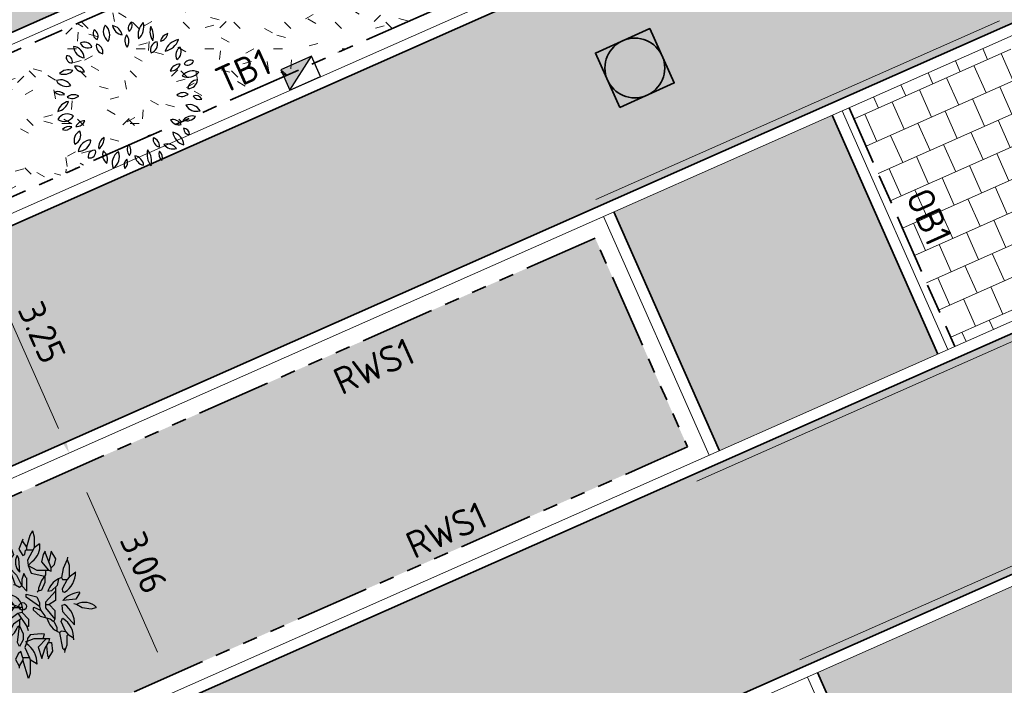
# Model space of a CAD drawing. Header units: metres. Extents: x 196651 to 397723, y 354703 to 710691.
# Tile 72 of 256: x 197723.64 to 197736.83, y 356085.47 to 356094.39. Entities that reach past the tile are written whole.
import ezdxf
from ezdxf.enums import TextEntityAlignment as Align

# ---------------------------------------------------------------- set-up
doc = ezdxf.new("R2010")
doc.units = ezdxf.units.M
doc.header["$MEASUREMENT"] = 0
for name, pattern in [('VH-OPSLUITBAND_100X200', [16, 8, -2, 4, -2]), ('VH-RWSBAND_110X220', [24, 10, -2, 2, -2, 2, -2, 2, -2]), ('VH-TROTTOIRBAND_180-200', [20, 10, -2, 2, -2, 2, -2])]:
    doc.linetypes.add(name, pattern=pattern)
doc.layers.add('$0$X-XX-HULPLIJNEN', color=4, linetype='Continuous', lineweight=18, plot=False)
doc.layers.add('N-WE-GR-BOOM', color=96, linetype='Continuous')
doc.layers.add('N-WE-RI-HWA_KOLK_TROTTOIR-S', color=150, linetype='Continuous')
for name, color, linetype, lineweight in [('N-WE-GR-BOOM-S', 96, 'Continuous', 25), ('N-WE-GR-GRAS_BERM-A', 86, 'Continuous', 5), ('N-WE-RI-PUT_OPHOOGTEBRENGEN-G', 7, 'Continuous', 35), ('N-WE-VH-GOOT_TEGEL-G', 170, 'Continuous', 35), ('N-WE-VH-KANTOPSLUITING_OPSLUITBAND_100X200-G', 5, 'VH-OPSLUITBAND_100X200', 35), ('N-WE-VH-KANTOPSLUITING_TEKST-T', 7, 'VH-OPSLUITBAND_100X200', 35), ('N-WE-VH-KANTOPSLUITING_TROTTOIRBAND_180 200-G', 6, 'VH-TROTTOIRBAND_180-200', 35), ('N-WE-VH-KANTOPSLUITING_TROTTOIRBAND_RWS_110 220-G', 6, 'VH-RWSBAND_110X220', 35), ('N-WE-VH-KANTVERHARDING-G', 1, 'Continuous', 5), ('N-WE-VH-VERHARDING_ASFALT_DEKLAAG-G_ZWART', 252, 'Continuous', 5), ('N-WE-VH-VERHARDING_TEGEL-200X200X50-A', 252, 'Continuous', 18), ('N-WE-VH-VERHARDING_TEGEL-A', 252, 'Continuous', 5), ('X-XX-AL-AANPIJLING-M', 7, 'Continuous', 18)]:
    doc.layers.add(name, color=color, linetype=linetype, lineweight=lineweight)
doc.layers.add('N-WE-VH-VERHARDING_ASFALT_DEKLAAG-G_ROOD', color=7, linetype='Continuous', lineweight=5, true_color=0xbf4040)
doc.styles.add('ATT', font='romans.shx')
doc.styles.add('NLCS-ISO', font='NLCS-ISO.ttf')
doc.styles.add('NLCS-ISO-M200-T18', font='NLCS-ISO.ttf')
doc.dimstyles.new('NLCS-M200-T18-PIJL', dxfattribs={"dimscale": 0.2, "dimtxt": 1.8, "dimasz": 1.8, "dimexe": 2, "dimexo": 2, "dimgap": 0.7, "dimtad": 1, "dimzin": 0, "dimdsep": 46, "dimtxsty": 'NLCS-ISO-M200-T18', "dimcen": 0, "dimdle": 2, "dimse1": 1, "dimse2": 1, "dimclrd": 256, "dimclre": 256, "dimclrt": 256, "dimadec": 1, "dimazin": 0, "dimtfac": 1, "dimtofl": 0, "dimtmove": 1, "dimatfit": 0, "dimfxl": 2, "dimfxlon": 1, "dimtfillclr": 254, "dimtolj": 1, "dimtzin": 0, "dimlwd": 18, "dimlwe": 18, "dimarcsym": 0})
pattern_1 = [(0, (0, 0), (1, 1), [0.12, -0.8]), (45, (0.4, 0.2), (-0.113137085, 1.8667619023), [0.12, -0.8]), (30, (0.08, 0.12), (0.2274613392, 1.2860254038), [0.12, -0.8]), (15, (0.32, 0.48), (0.3856270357, 0.724494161), [0.12, -0.8]), (135, (0.16, 2), (-0.02828427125, -0.6505382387), [0.12, -0.8]), (150, (1.2, 0.4), (0.2156921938, -0.5864101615), [0.12, -0.8]), (165, (0.24, 0.04), (0.1434520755, -0.7010146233), [0.12, -0.8]), (85, (0.4, 0.4), (-0.8726773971, 1.0400164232), [0.12, -0.8]), (100, (0, 0), (-1.1121176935, 0.7787131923), [0.12, -0.8])]

# ---------------------------------------------------------------- blocks, each defined once
blk = doc.blocks.new('TEKST TB')
at = {"style": 'NLCS-ISO'}
blk.add_attdef('TEKST_TROTTOIRBANDEN', text='', height=0.36, rotation=0.3407, dxfattribs=at).set_placement((0, 0), align=Align.BOTTOM_CENTER)
blk = doc.blocks.new('N-SRI-HWA-KOLK_TROTTOIR-SO')
blk.add_hatch(color=256).paths.add_polyline_path([(1.125, 0.75), (-1.125, 0.75), (-1.125, -0.75)])
blk.add_line((-1.125, -0.75), (1.125, 0.75))
at = {"flags": 128}
blk.add_lwpolyline([(-1.125, -0.75), (1.125, -0.75), (1.125, 0.75), (-1.125, 0.75)], close=True, dxfattribs=at)
blk = doc.blocks.new('OP HOOGTE BRENGEN PUT')
at = {"layer": 'N-WE-RI-PUT_OPHOOGTEBRENGEN-G', "flags": 128}
blk.add_lwpolyline([(-0.4, -0.4), (-0.4, 0.4), (0.4, 0.4), (0.4, -0.4)], close=True, dxfattribs=at)
at = {"layer": 'N-WE-RI-PUT_OPHOOGTEBRENGEN-G'}
blk.add_circle((0, 0), 0.4, dxfattribs=at)
blk = doc.blocks.new('*D305')
at = {"layer": 'Defpoints', "color": 0, "ltscale": 0.2, "transparency": 16777216}
for p in [(197722.881, 356091.509), (197724.196, 356088.538), (197724.301, 356088.584)]:
    blk.add_point(p, dxfattribs=at)
at = {"layer": 'X-XX-AL-AANPIJLING-M', "linetype": 'Continuous', "lineweight": 18, "ltscale": 0.2, "transparency": 16777216}
blk.add_line((197723.132, 356091.226), (197724.156, 356088.913), dxfattribs=at)
at = {"layer": 'X-XX-AL-AANPIJLING-M', "ltscale": 0.2, "transparency": 16777216}
for points in [[(197723.187, 356091.25), (197723.077, 356091.202), (197722.986, 356091.555)], [(197724.21, 356088.938), (197724.101, 356088.889), (197724.301, 356088.584)]]:
    blk.add_solid(points, dxfattribs=at)
at = {"layer": 'X-XX-AL-AANPIJLING-M', "ltscale": 0.2, "transparency": 16777216, "insert": (197723.936, 356090.199), "char_height": 0.36, "attachment_point": 5, "rotation": 293.8738, "style": 'NLCS-ISO-M200-T18'}
blk.add_mtext('\\A1;3.25', dxfattribs=at)
blk = doc.blocks.new('*D317')
at = {"layer": 'Defpoints', "color": 0, "ltscale": 0.2, "transparency": 16777216}
for p in [(197724.598, 356088.475), (197725.629, 356085.585), (197725.837, 356085.677)]:
    blk.add_point(p, dxfattribs=at)
at = {"layer": 'X-XX-AL-AANPIJLING-M', "linetype": 'Continuous', "lineweight": 18, "ltscale": 0.2, "transparency": 16777216}
blk.add_line((197724.536, 356088.054), (197725.483, 356085.914), dxfattribs=at)
at = {"layer": 'X-XX-AL-AANPIJLING-M', "ltscale": 0.2, "transparency": 16777216}
for points in [[(197724.591, 356088.078), (197724.481, 356088.029), (197724.39, 356088.383)], [(197725.538, 356085.938), (197725.428, 356085.89), (197725.629, 356085.585)]]:
    blk.add_solid(points, dxfattribs=at)
at = {"layer": 'X-XX-AL-AANPIJLING-M', "ltscale": 0.2, "transparency": 16777216, "insert": (197725.302, 356087.113), "char_height": 0.36, "attachment_point": 5, "rotation": 293.8738, "style": 'NLCS-ISO-M200-T18'}
blk.add_mtext('\\A1;3.06', dxfattribs=at)
blk = doc.blocks.new('12PPLT06')
at = {"color": 0, "linetype": 'ByBlock'}
for centre, radius, start, end in [((-0.0861, 0.4283), 0.0835, 149.47372, 231.75859), ((-0.2097, 0.4051), 0.0835, 329.47372, 51.75858), ((-0.1232, 0.388), 0.0817, 12.30596, 79.6849), ((-0.0287, 0.4858), 0.0817, 192.30596, 259.6849), ((0.05, 0.4504), 0.0524, 125.40933, 202.71009), ((-0.0287, 0.4729), 0.0524, 305.40933, 22.71009), ((0.1771, 0.4066), 0.1138, 133.81169, 194.30773), ((-0.0119, 0.4605), 0.1138, 313.81169, 14.30773), ((-0.1922, 0.4145), 0.0451, 146.81507, 244.01934), ((-0.2497, 0.3986), 0.0451, 326.81507, 64.01934), ((0.0406, 0.3679), 0.0664, 145.52479, 220.83273), ((-0.0643, 0.362), 0.0664, 325.52479, 40.83273), ((0.2574, 0.4291), 0.1143, 163.46423, 212.79056), ((0.0517, 0.3997), 0.1143, 343.46423, 32.79056), ((0.1966, 0.4279), 0.0672, 284.10036, 348.46502), ((0.2788, 0.3493), 0.0672, 104.10036, 168.46502), ((-0.2983, 0.2994), 0.0582, 25.45365, 116.6852), ((-0.2719, 0.3765), 0.0582, 205.45365, 296.6852), ((-0.1618, 0.3339), 0.0557, 168.8066, 257.6391), ((-0.2284, 0.2903), 0.0557, 348.8066, 77.6391), ((0.2043, 0.3048), 0.0573, 103.89139, 198.90395), ((0.1363, 0.3419), 0.0573, 283.89139, 18.90395), ((0.2234, 0.4134), 0.1178, 280.3005, 340.44765), ((0.3555, 0.258), 0.1178, 100.30051, 160.44765), ((-0.3813, 0.2555), 0.0369, 163.49335, 274.46973), ((-0.4137, 0.2292), 0.0369, 343.49335, 94.46973), ((-0.3791, 0.2477), 0.0818, 3.31893, 83.19036), ((-0.2877, 0.3337), 0.0818, 183.31893, 263.19036), ((0.3802, 0.2705), 0.064, 122.58173, 207.17999), ((0.2887, 0.2952), 0.064, 302.58173, 27.17999), ((0.3411, 0.1436), 0.0663, 86.02822, 161.36976), ((0.2828, 0.2309), 0.0663, 266.02822, 341.36976), ((0.4133, 0.1914), 0.0446, 59.98145, 155.66759), ((0.395, 0.2484), 0.0446, 239.98145, 335.66759), ((-0.4032, 0.0875), 0.0847, 69.72014, 135.64891), ((-0.4345, 0.2262), 0.0847, 249.72014, 315.64891), ((-0.3535, 0.1338), 0.0631, 22.57231, 98.33354), ((-0.3043, 0.2205), 0.0631, 202.57231, 278.33354), ((0.4301, 0.0727), 0.0919, 64.73526, 140.57811), ((0.3984, 0.2141), 0.0919, 244.73526, 320.57812), ((-0.456, 0.0247), 0.08, 30.94824, 110.57839), ((-0.4155, 0.1406), 0.08, 210.94824, 290.57839), ((0.3971, 0.1115), 0.0659, 270.25287, 353.52208), ((0.4629, 0.0381), 0.0659, 90.25287, 173.52208), ((-0.4752, -0.0367), 0.063, 44.25765, 108.59266), ((-0.4502, 0.067), 0.063, 224.25765, 288.59266), ((-0.3678, -0.0648), 0.0699, 60.50948, 129.29199), ((0.366, -0.0461), 0.065, 58.87476, 131.21352), ((0.3568, 0.0585), 0.065, 238.87476, 311.21352), ((-0.3857, -0.1306), 0.0923, 100.87616, 165.44791), ((-0.4925, -0.0167), 0.0923, 280.87616, 345.44791), ((-0.3777, 0.0502), 0.0699, 240.50949, 309.29199), ((0.4073, -0.1426), 0.0814, 29.1952, 106.7189), ((0.4549, -0.025), 0.0814, 209.1952, 286.7189), ((0.4502, -0.0453), 0.0446, 28.19814, 112.19179), ((0.4727, 0.0171), 0.0446, 208.19814, 292.19179), ((-0.4112, -0.1963), 0.0728, 54.97446, 151.37922), ((-0.4333, -0.1018), 0.0728, 234.97446, 331.37923), ((-0.296, -0.2328), 0.0625, 87.17243, 157.23647), ((-0.3506, -0.1462), 0.0625, 267.17243, 337.23647), ((0.296, -0.2262), 0.0644, 28.80717, 103.91988), ((0.3369, -0.1326), 0.0644, 208.80716, 283.91988), ((0.4251, -0.2125), 0.0753, 71.37117, 141.75354), ((0.39, -0.0945), 0.0753, 251.37117, 321.75354), ((-0.3988, -0.2663), 0.0584, 71.81925, 140.08176), ((-0.4254, -0.1734), 0.0584, 251.81925, 320.08176), ((-0.3008, -0.2997), 0.065, 113.47529, 203.45596), ((-0.3863, -0.266), 0.065, 293.47529, 23.45596), ((0.3924, -0.2358), 0.0968, 186.54869, 256.89113), ((0.2743, -0.3411), 0.0968, 6.54869, 76.89113), ((0.4104, -0.2204), 0.0422, 179.25572, 267.62866), ((0.3664, -0.2621), 0.0422, 359.25572, 87.62866), ((-0.2499, -0.3874), 0.0888, 91.63276, 172.02679), ((-0.3404, -0.2863), 0.0888, 271.63276, 352.02679), ((-0.1214, -0.3477), 0.0799, 122.88731, 186.72533), ((-0.2441, -0.29), 0.0799, 302.88731, 6.72533), ((0.0531, -0.3604), 0.0628, 148.78766, 221.59771), ((-0.0476, -0.3695), 0.0628, 328.78766, 41.59771), ((0.2218, -0.2894), 0.0586, 173.64998, 254.65145), ((0.148, -0.3394), 0.0586, 353.64998, 74.65145), ((0.258, -0.4052), 0.0806, 38.69621, 106.24155), ((0.2984, -0.2775), 0.0806, 218.69621, 286.24154), ((-0.2305, -0.4083), 0.041, 76.54191, 193.47743), ((-0.2609, -0.3779), 0.041, 256.54191, 13.47743), ((-0.0984, -0.3976), 0.0759, 159.11699, 230.36062), ((-0.2177, -0.429), 0.0759, 339.11699, 50.36062), ((-0.0199, -0.454), 0.0906, 122.11699, 201.72753), ((-0.1522, -0.4109), 0.0906, 302.11699, 21.72753), ((0.2468, -0.3953), 0.1233, 165.20711, 218.32175), ((0.0308, -0.4403), 0.1233, 345.20711, 38.32175), ((0.2555, -0.394), 0.0536, 156.77542, 231.28797), ((0.1727, -0.4147), 0.0536, 336.77542, 51.28797), ((0.0215, -0.4669), 0.0521, 129.7475, 206.0709), ((-0.0587, -0.4497), 0.0521, 309.7475, 26.0709), ((0.1123, -0.3978), 0.0705, 185.31956, 260.41897), ((0.0304, -0.4739), 0.0705, 5.31956, 80.41897)]:
    blk.add_arc(centre, radius, start, end, dxfattribs=at)
at = {"color": 0, "linetype": 'ByBlock', "style": 'ATT'}
for tag, p, flags in [('ITEM', (-0.9111, -3.0457), 3), ('ROOM_NUMBER', (-0.9111, -4.379), 1)]:
    blk.add_attdef(tag, p, '', height=1, dxfattribs=dict(at, flags=flags))
blk = doc.blocks.new('BA041')
for p, q in [((-618, 1897), (-618, 2337)), ((-618, 2337), (-474, 2176)), ((237, 2379), (127, 1981)), ((330, 2532), (237, 2379)), ((330, 2532), (389, 2328)), ((389, 2328), (389, 1964)), ((-1422, 2057), (-1287, 1812)), ((-1126, 2040), (-1160, 2100)), ((-948, 1897), (-1126, 2040)), ((-474, 2176), (-313, 1744)), ((8, 2252), (-127, 1922)), ((-14, 2197), (127, 1981)), ((127, 1981), (127, 1897)), ((567, 2100), (389, 1964)), ((-1287, 1812), (-1312, 1575)), ((-948, 1897), (-779, 1846)), ((-948, 1897), (-897, 1770)), ((-897, 1770), (-737, 1473)), ((-897, 1770), (-500, 1609)), ((-779, 1846), (-618, 1897)), ((-618, 1897), (-500, 1609)), ((-364, 1651), (-528, 1677)), ((-313, 1744), (-364, 1651)), ((-127, 1600), (-186, 1702)), ((-127, 1922), (8, 1702)), ((8, 1702), (68, 1736)), ((68, 1736), (93, 1880)), ((93, 1880), (127, 1897)), ((127, 1897), (352, 1897)), ((389, 1964), (161, 1549)), ((686, 1744), (635, 1490)), ((754, 1854), (686, 1744)), ((762, 1786), (754, 1854)), ((957, 1295), (762, 1786)), ((957, 1854), (874, 1505)), ((1109, 1592), (957, 1854)), ((1499, 1651), (1490, 1566)), ((-1329, 1532), (-1405, 1532)), ((-1355, 1363), (-1329, 1532)), ((-1321, 1058), (-1355, 1363)), ((-1312, 1575), (-1329, 1532)), ((-1312, 1575), (-1143, 1363)), ((-1143, 1363), (-1228, 1041)), ((-1075, 1600), (-923, 1499)), ((-923, 1499), (-754, 1067)), ((-737, 1473), (-389, 1431)), ((-389, 1524), (-500, 1609)), ((-389, 1431), (-389, 1524)), ((-93, 1151), (-127, 1600)), ((161, 1549), (186, 1372)), ((186, 1372), (322, 1507)), ((186, 1372), (474, 1219)), ((186, 1372), (288, 1118)), ((635, 1490), (864, 1219)), ((957, 1295), (1067, 1405)), ((1067, 1405), (1109, 1592)), ((1490, 1566), (1355, 1270)), ((1490, 1566), (1558, 1380)), ((1558, 1380), (1558, 982)), ((-2303, 1041), (-2134, 855)), ((-2134, 1041), (-2303, 1041)), ((-1744, 821), (-2134, 1041)), ((-1744, 1295), (-1473, 754)), ((-1744, 821), (-1744, 1295)), ((-1228, 1041), (-1321, 1058)), ((-1135, 1050), (-1109, 957)), ((-754, 1067), (-762, 1016)), ((-457, 1304), (-212, 1041)), ((-237, 711), (-457, 1304)), ((-212, 1041), (-25, 694)), ((42, 1101), (-25, 906)), ((119, 957), (42, 1101)), ((288, 1118), (745, 1016)), ((474, 1219), (864, 1219)), ((770, 1058), (627, 872)), ((745, 1016), (745, 796)), ((770, 1219), (770, 1058)), ((864, 1219), (957, 1177)), ((957, 1177), (957, 1295)), ((1355, 1270), (1304, 965)), ((1778, 1151), (1558, 982)), ((-2134, 855), (-1863, 770)), ((-2108, 720), (-2057, 474)), ((-1956, 643), (-2108, 720)), ((-1863, 770), (-1744, 821)), ((-1744, 821), (-1659, 635)), ((-1473, 754), (-1592, 770)), ((-1592, 770), (-1575, 635)), ((-1473, 754), (-1473, 565)), ((-1473, 754), (-1185, 618)), ((-1109, 957), (-677, 627)), ((-237, 711), (-305, 720)), ((-102, 635), (-237, 711)), ((-25, 694), (-102, 635)), ((-25, 906), (-25, 694)), ((-25, 694), (135, 508)), ((135, 508), (135, 957)), ((627, 872), (525, 610)), ((745, 796), (635, 542)), ((1151, 703), (965, 516)), ((1202, 923), (1151, 703)), ((1304, 965), (1338, 906)), ((1490, 906), (1321, 584)), ((1338, 906), (1490, 906)), ((1558, 982), (1490, 906)), ((-2057, 474), (-1659, 262)), ((-1473, 237), (-1956, 643)), ((-1659, 635), (-1575, 635)), ((-1617, 500), (-1575, 457)), ((-1465, 559), (-1575, 635)), ((-1575, 457), (-1278, 356)), ((-1575, 457), (-1575, 322)), ((-1118, 389), (-1465, 559)), ((-1278, 356), (-1109, 246)), ((-1185, 618), (-1118, 483)), ((-1118, 483), (-1118, 389)), ((-677, 627), (-610, 457)), ((-610, 457), (-652, 423)), ((-466, 398), (-389, 169)), ((119, 415), (474, 322)), ((119, 313), (119, 415)), ((635, 542), (491, 500)), ((491, 500), (508, 474)), ((525, 610), (525, 509)), ((1101, 508), (762, 144)), ((965, 516), (838, 500)), ((1101, 652), (1101, 195)), ((1321, 584), (1329, 500)), ((1329, 500), (1405, 474)), ((1913, 466), (1786, 246)), ((-2599, 229), (-2769, 313)), ((-2227, 229), (-2599, 229)), ((-2108, 271), (-2227, 229)), ((-1634, 152), (-2117, -152)), ((-2117, -152), (-2091, 17)), ((-2108, 271), (-1973, 271)), ((-2091, 17), (-1990, 203)), ((-1973, 271), (-1990, 203)), ((-1659, 262), (-1990, 203)), ((-1575, 322), (-1659, 262)), ((-1659, 262), (-1634, 152)), ((-1211, 119), (-1473, 237)), ((-1109, 42), (-1355, -93)), ((-1109, 119), (-1211, 119)), ((-1109, 246), (-1109, 42)), ((-1109, 42), (-601, 169)), ((-948, 44), (-1016, -135)), ((-1012, 66), (-703, -42)), ((-601, 169), (-59, -42)), ((-254, 34), (-483, -313)), ((-389, 169), (-308, 55)), ((559, 0), (119, 313)), ((474, 322), (559, 119)), ((559, 119), (559, 0)), ((762, 144), (762, -51)), ((762, 59), (889, 59)), ((1101, 195), (889, 59)), ((889, 59), (1075, -135)), ((1321, 42), (1397, 68)), ((1346, -178), (1321, 42)), ((1786, 246), (1346, 195)), ((1719, 93), (1803, 76)), ((1803, 76), (1990, -34)), ((-1888, -102), (-2057, -398)), ((-1651, -254), (-2057, -398)), ((-1575, -102), (-1888, -102)), ((-1651, -254), (-1812, -516)), ((-1490, -305), (-1708, -347)), ((-1609, -254), (-1651, -254)), ((-1609, -254), (-1524, -135)), ((-1609, -254), (-1591, -324)), ((-1524, -135), (-1575, -102)), ((-1490, -305), (-1516, -500)), ((-1355, -93), (-1490, -305)), ((-1016, -135), (-1490, -305)), ((-703, -42), (-59, -42)), ((-483, -313), (-483, -423)), ((-389, -389), (-161, -229)), ((-161, -229), (-25, -195)), ((-161, -229), (135, -677)), ((-59, -42), (0, 0)), ((-25, -195), (195, -432)), ((381, -34), (347, -51)), ((347, -51), (347, -119)), ((347, -119), (584, -330)), ((610, -135), (381, -34)), ((559, 0), (610, -135)), ((610, -135), (737, -313)), ((737, -313), (754, -373)), ((762, -51), (1075, -432)), ((1075, -135), (1075, -432)), ((1736, -618), (1346, -178)), ((1990, -34), (2294, -85)), ((2294, -85), (2464, -42)), ((-2286, -652), (-2320, -728)), ((-2074, -500), (-2286, -652)), ((-2057, -398), (-2074, -500)), ((-2074, -500), (-1880, -474)), ((-1880, -474), (-1812, -542)), ((-1812, -516), (-1812, -940)), ((-1516, -500), (-1736, -914)), ((-1151, -643), (-1245, -847)), ((-931, -440), (-1151, -643)), ((-779, -347), (-931, -440)), ((-728, -432), (-779, -347)), ((-728, -787), (-627, -627)), ((-305, -593), (-686, -1338)), ((-627, -627), (-559, -762)), ((-483, -423), (-389, -389)), ((-43, -407), (-305, -593)), ((-102, -652), (-186, -711)), ((-169, -1211), (-102, -652)), ((-102, -448), (-102, -652)), ((-102, -652), (17, -923)), ((195, -432), (195, -669)), ((584, -330), (923, -415)), ((923, -415), (1016, -500)), ((1016, -500), (1041, -491)), ((1075, -432), (1041, -491)), ((1041, -491), (1143, -711)), ((1287, -508), (1329, -398)), ((1448, -847), (1287, -508)), ((1329, -398), (1346, -406)), ((-1736, -914), (-1812, -940)), ((-1812, -940), (-1803, -1016)), ((-1355, -804), (-1431, -974)), ((-1431, -974), (-1431, -1262)), ((-1245, -847), (-1355, -804)), ((-1245, -847), (-1270, -957)), ((-1270, -957), (-1236, -948)), ((-1236, -948), (-1236, -1092)), ((-1126, -1067), (-855, -787)), ((-779, -770), (-1033, -1270)), ((-855, -787), (-779, -770)), ((-779, -770), (-728, -787)), ((-728, -787), (-728, -1135)), ((-559, -762), (-559, -957)), ((-559, -957), (-474, -931)), ((-559, -957), (-533, -1067)), ((17, -923), (17, -1126)), ((195, -669), (135, -677)), ((135, -677), (186, -804)), ((246, -957), (161, -1075)), ((618, -914), (246, -957)), ((728, -931), (618, -914)), ((686, -1075), (728, -931)), ((1143, -711), (1143, -821)), ((1295, -830), (1236, -889)), ((1236, -889), (1329, -1405)), ((1448, -847), (1295, -830)), ((1448, -847), (1524, -940)), ((1524, -940), (1482, -991)), ((1524, -940), (1702, -1058)), ((-1431, -1262), (-1499, -1270)), ((-1431, -1262), (-1380, -1558)), ((-1236, -1092), (-1416, -1349)), ((-1177, -1355), (-1126, -1067)), ((-1033, -1270), (-1177, -1355)), ((-728, -1135), (-643, -1473)), ((-102, -1346), (-169, -1211)), ((17, -1126), (-102, -1346)), ((152, -1160), (76, -1372)), ((93, -1185), (381, -1075)), ((161, -1075), (152, -1160)), ((381, -1075), (897, -1075)), ((796, -1075), (516, -1363)), ((737, -1422), (864, -1211)), ((897, -1075), (864, -1211)), ((864, -1211), (965, -1211)), ((965, -1211), (999, -1499)), ((1482, -1304), (1414, -1482)), ((1482, -991), (1482, -1304)), ((-1380, -1558), (-1541, -1753)), ((-821, -1583), (-1135, -1685)), ((-762, -1651), (-821, -1583)), ((-432, -1583), (-737, -2117)), ((-737, -2117), (-737, -1609)), ((-643, -1473), (-449, -1431)), ((-449, -1431), (-432, -1583)), ((-152, -1592), (-246, -1778)), ((-59, -1507), (-152, -1592)), ((8, -1719), (-59, -1507)), ((76, -1372), (229, -1719)), ((516, -1363), (643, -1744)), ((643, -1744), (737, -1422)), ((796, -1323), (830, -1659)), ((999, -1499), (847, -1753)), ((1329, -1405), (1414, -1482)), ((1397, -1414), (1414, -1482)), ((1414, -1482), (1405, -1549)), ((-1135, -1685), (-1295, -1846)), ((-246, -1778), (-119, -1998)), ((8, -1786), (-119, -1998)), ((229, -1719), (8, -1719)), ((8, -1719), (8, -1786)), ((195, -2421), (8, -1786)), ((229, -1719), (246, -1786)), ((246, -1786), (246, -2252)), ((483, -1939), (246, -1786)), ((830, -1659), (878, -1700)), ((-119, -1998), (-119, -2074)), ((246, -2252), (195, -2421))]:
    blk.add_line(p, q)
blk.add_circle((0, 0), 125)
for centre, radius, start, end in [((-1101, 1803), 415, 141.7098, 221.6335), ((-1109, 1524), 576, 39.0531, 95.0425), ((-59, 2015), 635, 306.8699, 7.6961), ((203, 1482), 449, 150.5241, 228.0941), ((-483, 1541), 601, 174.2894, 241.9755), ((991, 1135), 779, 302.1372, 1.232), ((-627, 897), 483, 172.9987, 266.9335), ((1524, 279), 720, 116.5651, 162.204), ((1524, 279), 720, 107.796, 116.5651), ((-2455, -119), 525, 48.2892, 125.9605), ((-500, -110), 500, 349.8753, 86.1859), ((1964, -339), 813, 93.6139, 139.2054), ((991, -559), 745, 355.452, 57.0306), ((2074, -406), 542, 43.0694, 119.31), ((-2354, 93), 830, 267.6627, 311.6335), ((-1727, 68), 1118, 294.0503, 333.4349), ((1482, -237), 686, 192.8356, 249.3625), ((923, -1067), 787, 356.3861, 57.3391), ((-686, -576), 516, 287.2415, 344.8271), ((-1041, -1558), 542, 147.8043, 208.1237), ((-322, -1913), 804, 358.1913, 56.4755), ((-1194, -1236), 610, 316.1458, 336.6951), ((-1194, -1236), 610, 260.5377, 316.1458)]:
    blk.add_arc(centre, radius, start, end)

msp = doc.modelspace()

# ---------------------------------------------------------------- hatches: boundary and pattern name
at = {"layer": 'N-WE-GR-GRAS_BERM-A'}
h = msp.add_hatch(dxfattribs=at)
h.set_pattern_fill('AGR-GRAS_01', color=256, scale=0.04, pattern_type=2)
h.set_pattern_definition(pattern_1)
h.paths.add_polyline_path([(197729.883, 356094.826), (197729.328, 356096.08, 0.414214), (197728.933, 356096.233), (197728.018, 356095.828), (197727.978, 356095.92), (197720.493, 356092.607), (197720.855, 356091.79), (197722.016, 356091.344), (197722.8, 356091.692)])
h = msp.add_hatch(dxfattribs=at)
h.set_pattern_fill('AGR-GRAS_01', color=256, scale=0.04, pattern_type=2)
h.set_pattern_definition(pattern_1)
h.paths.add_polyline_path([(197711.675, 356079.409), (197732.104, 356088.451), (197732.588, 356088.665), (197731.35, 356091.463), (197710.436, 356082.207, 0.041518), (197666.937, 356058.462, 0.203093), (197664.438, 356054.709, 0.666746), (197665.642, 356053.918, -0.04455)])
at = {"layer": 'N-WE-VH-VERHARDING_ASFALT_DEKLAAG-G_ROOD'}
h = msp.add_hatch(color=256, dxfattribs=at)
edge = h.paths.add_edge_path()
edge.add_line((198011.035, 356135.928), (198028.243, 356135.984))
edge.add_line((198028.243, 356135.984), (198028.262, 356137.934))
edge.add_line((198028.262, 356137.934), (198011.033, 356137.878))
edge.add_line((198011.033, 356137.878), (198004.892, 356137.884))
edge.add_line((198004.892, 356137.884), (197983.514, 356137.818))
edge.add_arc((197983.483, 356147.968), 10.15, 261.1344, 270.176, ccw=False)
edge.add_line((197981.919, 356137.94), (197977.563, 356138.619))
edge.add_arc((197976.045, 356128.887), 9.85, 81.1344, 83.7975)
edge.add_line((197977.109, 356138.679), (197888.852, 356148.271))
edge.add_arc((197885.924, 356121.329), 27.1, 83.7975, 85.1019)
edge.add_line((197888.238, 356148.33), (197859.362, 356150.805))
edge.add_arc((197857.788, 356133.778), 17.1, 84.719, 95.045)
edge.add_line((197856.284, 356150.811), (197850.844, 356150.331))
edge.add_arc((197855.911, 356080.272), 70.242, 94.13713, 102.28686)
edge.add_line((197840.963, 356148.905), (197836.009, 356147.655))
edge.add_arc((197843.558, 356117.743), 30.85, 104.1635, 114.284)
edge.add_line((197830.87, 356145.863), (197815.858, 356139.09))
edge.add_line((197815.858, 356139.09), (197816.66, 356137.312))
edge.add_line((197816.66, 356137.312), (197831.672, 356144.086))
edge.add_arc((197843.558, 356117.743), 28.9, 104.1635, 114.284, ccw=False)
edge.add_line((197836.486, 356145.764), (197841.409, 356147.007))
edge.add_arc((197855.911, 356080.272), 68.292, 94.12426, 102.26025, ccw=False)
edge.add_line((197850.999, 356148.387), (197856.456, 356148.869))
edge.add_arc((197857.788, 356133.778), 15.15, 84.6951, 95.045, ccw=False)
edge.add_line((197859.189, 356148.863), (197888.072, 356146.387))
edge.add_arc((197885.924, 356121.329), 25.15, 83.7975, 85.1019, ccw=False)
edge.add_line((197888.642, 356146.332), (197976.899, 356136.74))
edge.add_arc((197976.045, 356128.887), 7.9, 81.1344, 83.7975, ccw=False)
edge.add_line((197977.263, 356136.692), (197981.618, 356136.013))
edge.add_arc((197983.483, 356147.968), 12.1, 261.1344, 270.176)
edge.add_line((197983.52, 356135.868), (198004.894, 356135.934))
edge.add_line((198004.894, 356135.934), (198011.035, 356135.928))
edge = h.paths.add_edge_path()
edge.add_arc((197735.003, 356097.342), 2.15, 118.9535, 140.4824)
edge.add_line((197733.345, 356098.71), (197731.522, 356097.701))
edge.add_arc((197719.855, 356118.789), 24.1, 293.8738, 298.9535, ccw=False)
edge.add_line((197729.609, 356096.751), (197729.231, 356096.584))
edge.add_arc((197729.054, 356095.959), 0.65, 74.1587, 113.8738)
edge.add_line((197728.791, 356096.553), (197708.133, 356087.41))
edge.add_arc((197831.421, 355808.854), 304.62, 113.87385, 126.26105)
edge.add_arc((197652.52, 356052.745), 2.15, 126.2609, 147.8646)
edge.add_arc((197831.421, 355808.854), 304.47, 126.41002, 127.37279)
edge.add_arc((197651.312, 356044.658), 7.75, 127.3728, 128.3922)
edge.add_arc((197646.718, 356049.603), 1.15, 100.9725, 132.9621)
edge.add_arc((197651.312, 356044.658), 7.9, 132.9021, 137.2814)
edge.add_line((197645.508, 356050.017), (197644.998, 356049.465))
edge.add_line((197644.998, 356049.465), (197643.565, 356050.788))
edge.add_line((197643.565, 356050.788), (197644.075, 356051.34))
edge.add_arc((197651.312, 356044.658), 9.85, 127.3728, 137.2815, ccw=False)
edge.add_arc((197831.421, 355808.854), 306.57, 113.87385, 127.37279, ccw=False)
edge.add_line((197707.344, 356089.193), (197728.759, 356098.671))
edge.add_arc((197719.855, 356118.789), 22, 293.8738, 298.9535)
edge.add_line((197730.506, 356099.539), (197734.603, 356101.806))
edge.add_arc((197748.158, 356077.305), 28, 113.5265, 118.9535, ccw=False)
edge.add_line((197736.981, 356102.978), (197748.679, 356108.071))
edge.add_line((197748.679, 356108.071), (197786.992, 356124.869))
edge.add_arc((197778.901, 356143.323), 20.15, 293.6748, 307.6944)
edge.add_arc((197803.364, 356111.676), 19.85, 114.284, 127.7136, ccw=False)
edge.add_line((197795.2, 356129.769), (197815.858, 356139.09))
edge.add_line((197815.858, 356139.09), (197816.66, 356137.312))
edge.add_line((197816.66, 356137.312), (197814.823, 356136.484))
edge.add_arc((197815.708, 356134.524), 2.15, 114.284, 135.8129)
edge.add_line((197814.166, 356136.022), (197808.312, 356133.381))
edge.add_arc((197808.415, 356131.234), 2.15, 92.7551, 114.284)
edge.add_line((197807.531, 356133.193), (197796.002, 356127.992))
edge.add_arc((197803.364, 356111.676), 17.9, 114.284, 127.7039)
edge.add_arc((197778.901, 356143.323), 22.1, 293.6748, 307.7039, ccw=False)
edge.add_line((197787.775, 356123.083), (197760.165, 356110.978))
edge.add_line((197760.165, 356110.978), (197749.46, 356106.284))
edge.add_line((197749.46, 356106.284), (197737.759, 356101.19))
edge.add_arc((197748.158, 356077.305), 26.05, 113.5265, 118.9535)
edge.add_line((197735.547, 356100.099), (197733.962, 356099.223))
h = msp.add_hatch(color=256, dxfattribs=at)
edge = h.paths.add_edge_path()
edge.add_arc((197733.148, 356083.002), 2.15, 310.6801, 383.8738)
edge.add_line((197735.114, 356083.872), (197734.331, 356085.641))
edge.add_line((197734.331, 356085.641), (197737.258, 356086.936))
edge.add_line((197737.258, 356086.936), (197738.652, 356083.784))
edge.add_arc((197739.704, 356084.25), 1.15, 203.8738, 259.8339)
edge.add_line((197739.501, 356083.118), (197734.55, 356081.372))
h.paths.add_polyline_path([(197731.599, 356091.814), (197733.016, 356088.614), (197735.942, 356089.909), (197734.525, 356093.109)])
at = {"layer": 'N-WE-VH-VERHARDING_ASFALT_DEKLAAG-G_ZWART'}
h = msp.add_hatch(color=256, dxfattribs=at)
edge = h.paths.add_edge_path()
edge.add_line((197796.591, 356116.588), (197799.666, 356117.949))
edge.add_line((197799.666, 356117.949), (197801.002, 356114.93))
edge.add_line((197801.002, 356114.93), (197801.836, 356115.518))
edge.add_line((197801.836, 356115.518), (197802.461, 356115.958))
edge.add_line((197802.461, 356115.958), (197814.922, 356121.474))
edge.add_line((197814.922, 356121.474), (197813.728, 356124.172))
edge.add_arc((197812.277, 356128.06), 4.15, 221.1364, 290.4639, ccw=False)
edge.add_arc((197809.641, 356125.758), 0.65, 113.8738, 221.1364, ccw=False)
edge.add_line((197809.378, 356126.352), (197812.208, 356127.605))
edge.add_line((197812.208, 356127.605), (197811.009, 356130.315))
edge.add_line((197811.009, 356130.315), (197797.361, 356124.275))
edge.add_arc((197818.852, 356075.718), 53.1, 113.8738, 125.2693)
edge.add_line((197788.191, 356119.071), (197784.973, 356116.796))
edge.add_arc((197757.892, 356155.087), 46.9, 293.8738, 305.2693, ccw=False)
edge.add_line((197776.874, 356112.2), (197760.433, 356104.923))
edge.add_arc((197741.451, 356147.81), 46.9, 285.3858, 293.8738, ccw=False)
edge.add_line((197753.895, 356102.591), (197742.882, 356099.561))
edge.add_arc((197756.97, 356048.364), 53.1, 105.3858, 111.9971)
edge.add_line((197737.081, 356097.598), (197730.21, 356094.588))
edge.add_line((197730.21, 356094.588), (197709.095, 356085.243))
edge.add_arc((197831.423, 355808.854), 302.25, 113.87385, 117.00885)
edge.add_line((197694.162, 356078.139), (197693.533, 356077.817))
edge.add_line((197693.533, 356077.817), (197694.847, 356075.177))
edge.add_arc((197831.421, 355808.854), 299.3, 113.87385, 117.14925, ccw=False)
edge.add_line((197710.287, 356082.545), (197736.81, 356094.284))
edge.add_arc((197757.107, 356048.425), 50.151, 105.3858, 113.8738, ccw=False)
edge.add_line((197743.801, 356096.778), (197754.61, 356099.752))
edge.add_arc((197741.384, 356147.816), 49.85, 285.3858, 293.8738)
edge.add_line((197761.559, 356102.231), (197778, 356109.508))
edge.add_arc((197757.825, 356155.092), 49.85, 293.8738, 305.2693)
edge.add_line((197786.609, 356114.393), (197789.827, 356116.668))
edge.add_arc((197818.784, 356075.723), 50.15, 113.8738, 125.2693, ccw=False)
edge.add_line((197798.488, 356121.583), (197799.268, 356121.928))
edge.add_arc((197799.531, 356121.334), 0.65, -9.1819, 113.8738, ccw=False)
edge.add_arc((197794.102, 356122.211), 6.15, 293.8738, 350.8181, ccw=False)
edge = h.paths.add_edge_path()
edge.add_line((197745.813, 356093.567), (197745.611, 356094.024))
edge.add_line((197745.611, 356094.024), (197711.825, 356079.071))
edge.add_arc((197831.421, 355808.854), 295.5, 113.87385, 117.15808)
edge.add_line((197696.54, 356071.775), (197697.856, 356069.133))
edge.add_arc((197831.423, 355808.854), 292.55, 113.87385, 117.16546, ccw=False)
edge.add_line((197713.021, 356076.373), (197745.021, 356090.536))
edge.add_line((197745.021, 356090.536), (197744.972, 356090.645))
edge.add_line((197744.972, 356090.645), (197744.819, 356090.993))
edge.add_line((197744.819, 356090.993), (197745.813, 356093.567))
at = {"layer": 'N-WE-VH-VERHARDING_TEGEL-200X200X50-A'}
h = msp.add_hatch(dxfattribs=at)
h.set_pattern_fill('AVH-TEGEL_200X200_HALFST', color=256, scale=2, angle=114, pattern_type=2)
h.set_pattern_definition([(114, (0, 0), (-0.34540374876, 0.28407085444), [0.4, -0.4]), (204, (0, 0), (0.16269465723, -0.36541818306), [])])
h.paths.add_polyline_path([(197734.754, 356093.21), (197736.17, 356090.01), (197738.274, 356090.941), (197736.857, 356094.141)])
at = {"layer": 'N-WE-VH-VERHARDING_TEGEL-A'}
h = msp.add_hatch(dxfattribs=at)
h.set_pattern_fill('AVH-TEGEL_300X300_HALFST', color=256, scale=2, angle=23, style=0, pattern_type=2)
h.set_pattern_definition([(23, (0, 0), (0.43508357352, 0.51059013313), [0.6, -0.6]), (113, (0, 0), (-0.5523029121, -0.2344386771), [])])
edge = h.paths.add_edge_path()
edge.add_line((197744.357, 356080.99), (197712.987, 356069.947))
edge.add_line((197712.987, 356069.947), (197713.535, 356068.391))
edge.add_line((197713.535, 356068.391), (197744.905, 356079.433))
edge.add_arc((197726.908, 356130.558), 54.2, 289.3931, 291.6008)
edge.add_line((197746.861, 356080.165), (197766.265, 356087.847))
edge.add_arc((197746.312, 356138.241), 54.2, 291.6008, 293.8738)
edge.add_line((197768.248, 356088.678), (197799.838, 356102.66))
edge.add_arc((197777.902, 356152.223), 54.2, 293.8738, 297.696)
edge.add_line((197803.093, 356104.233), (197818.052, 356112.085))
edge.add_arc((197839.339, 356071.532), 45.8, 113.5494, 117.696, ccw=False)
edge.add_arc((197874.099, 355991.778), 132.8, 101.83154, 113.54944, ccw=False)
edge.add_line((197846.87, 356121.757), (197846.536, 356123.372))
edge.add_arc((197874.099, 355991.778), 134.45, 101.82993, 113.54944)
edge.add_arc((197839.339, 356071.532), 47.45, 113.5494, 117.696)
edge.add_line((197817.285, 356113.546), (197802.326, 356105.694))
edge.add_arc((197777.902, 356152.223), 52.55, 293.8738, 297.696, ccw=False)
edge.add_line((197799.17, 356104.169), (197767.58, 356090.187))
edge.add_arc((197746.312, 356138.241), 52.55, 291.6008, 293.8738, ccw=False)
edge.add_line((197765.657, 356089.381), (197746.254, 356081.699))
edge.add_arc((197726.908, 356130.558), 52.55, 289.3931, 291.6008, ccw=False)

# ---------------------------------------------------------------- linework, layer by layer
at = {"layer": '$0$X-XX-HULPLIJNEN', "flags": 128}
for points in [[(197736.77, 356094.376), (197731.361, 356091.982)], [(197736.81, 356094.285), (197731.402, 356091.891)], [(197738.375, 356090.712), (197732.713, 356088.206)], [(197739.488, 356088.196), (197734.093, 356085.809)], [(197739.529, 356088.105), (197734.134, 356085.717)]]:
    msp.add_lwpolyline(points, dxfattribs=at)
at = {"layer": 'N-WE-VH-GOOT_TEGEL-G', "flags": 128}
for points in [[(197866.153, 356128.265, 0.326953), (197857.819, 356133.088), (197856.166, 356132.909, 0.061287), (197825.037, 356125.626, 0.012123), (197818.594, 356123.079), (197814.922, 356121.474), (197802.461, 356115.958), (197789.963, 356107.147), (197768.002, 356097.427), (197745.021, 356090.536), (197713.021, 356076.373, 0.0598), (197653.076, 356040.754), (197649.986, 356038.215), (197649.084, 356037.5, 0.001353), (197648.486, 356037.023, 0.017706), (197632.8, 356023.507), (197611.005, 356003.339, -0.211707), (197547.273, 355981.554, -0.211707)], [(197652.47, 356052.433, -0.039994), (197693.534, 356077.818), (197694.162, 356078.139, -0.006153), (197700.831, 356081.436, -0.007526), (197709.095, 356085.243), (197715.77, 356088.197), (197721.262, 356090.628), (197730.21, 356094.588), (197737.081, 356097.598, -0.028855)], [(197650.84, 356051.403), (197650.833, 356051.412, -0.424763), (197651.248, 356054.478, -0.054102), (197708.133, 356087.41), (197728.791, 356096.553, -0.414214), (197729.648, 356096.222), (197730.284, 356094.785)], [(197657.04, 356043.557), (197658.87, 356041.242, 0.376245), (197661.657, 356040.728), (197662.386, 356041.163, 0.021981), (197663.279, 356041.749, -0.006061), (197668.974, 356045.757, 0.053551), (197670.945, 356047.444), (197677.442, 356054.339, -0.062292), (197679.723, 356056.224, -0.005361), (197685.141, 356059.587, -0.000003), (197685.145, 356059.589, -0.015482), (197701.181, 356068.639, -0.036109), (197711.136, 356072.974), (197733.862, 356080.974, 0.437309), (197735.114, 356083.872), (197734.331, 356085.641)]]:
    msp.add_lwpolyline(points, format="xyb", dxfattribs=at)
msp.add_lwpolyline([(197736.81, 356094.285), (197710.287, 356082.545, 0.041518), (197666.734, 356058.771, 0.203093), (197664.074, 356054.777, 0.666746), (197665.849, 356053.611, -0.04455), (197711.825, 356079.071), (197732.253, 356088.112), (197796.591, 356116.588, 0.253709), (197800.173, 356121.23, 0.595267), (197799.268, 356121.928), (197798.488, 356121.583, 0.049763), (197789.827, 356116.668), (197786.609, 356114.393, -0.001842), (197786.308, 356114.182, -0.047916), (197778, 356109.508), (197761.559, 356102.231, -0.037053), (197754.61, 356099.752), (197743.801, 356096.778, 0.037052)], format="xyb", close=True, dxfattribs=at)
for points in [[(197734.525, 356093.109), (197735.942, 356089.909)], [(197731.599, 356091.814), (197733.016, 356088.614)]]:
    msp.add_lwpolyline(points, dxfattribs=at)
at = {"layer": 'N-WE-VH-KANTOPSLUITING_OPSLUITBAND_100X200-G', "ltscale": 0.1, "flags": 128}
for points in [[(197722.016, 356091.344), (197720.855, 356091.79), (197720.493, 356092.607), (197727.978, 356095.92)], [(197734.754, 356093.21), (197736.17, 356090.01)]]:
    msp.add_lwpolyline(points, dxfattribs=at)
at = {"layer": 'N-WE-VH-KANTOPSLUITING_TROTTOIRBAND_180 200-G', "ltscale": 0.1, "flags": 128}
msp.add_lwpolyline([(197722.8, 356091.692), (197729.883, 356094.826), (197729.328, 356096.08, 0.414214), (197728.933, 356096.233)], format="xyb", dxfattribs=at)
at = {"layer": 'N-WE-VH-KANTOPSLUITING_TROTTOIRBAND_RWS_110 220-G', "ltscale": 0.1, "flags": 128}
msp.add_lwpolyline([(197731.35, 356091.463), (197710.436, 356082.207, 0.041518), (197666.937, 356058.462, 0.203093), (197664.438, 356054.709, 0.666746), (197665.642, 356053.918, -0.04455), (197711.675, 356079.409), (197732.104, 356088.451), (197732.588, 356088.665)], format="xyb", close=True, dxfattribs=at)
at = {"layer": 'N-WE-VH-KANTVERHARDING-G', "flags": 128}
for points in [[(197652.382, 356052.554, -0.039994), (197693.465, 356077.951), (197694.094, 356078.273, -0.006153), (197700.766, 356081.571, -0.007526), (197709.034, 356085.38), (197715.709, 356088.334), (197721.202, 356090.765), (197730.149, 356094.725), (197737.023, 356097.736, -0.028866), (197742.842, 356099.705), (197753.855, 356102.736, 0.037053), (197760.372, 356105.06), (197776.813, 356112.337, 0.049763), (197784.887, 356116.918), (197788.105, 356119.194, -0.049763), (197797.301, 356124.412), (197798.081, 356124.757), (197798.812, 356125.081), (197807.044, 356128.724), (197810.95, 356130.453), (197812.583, 356131.176, -0.00378), (197814.62, 356132.061), (197820.413, 356134.363)], [(197650.958, 356051.496), (197650.951, 356051.505, -0.424763), (197651.337, 356054.357, -0.054102), (197708.194, 356087.273), (197728.852, 356096.416, -0.414214), (197729.511, 356096.161), (197730.147, 356094.724)], [(197745.073, 356090.395), (197713.081, 356076.236, 0.059798), (197653.169, 356040.637), (197650.08, 356038.098), (197649.178, 356037.382, 0.001353), (197648.58, 356036.906, 0.017706), (197632.902, 356023.397), (197611.107, 356003.229, -0.211707), (197547.26, 355981.404, -0.211707)], [(197734.194, 356085.58), (197734.977, 356083.811, -0.437309), (197733.812, 356081.115), (197711.086, 356073.115, 0.036109), (197701.111, 356068.772, 0.015482), (197685.067, 356059.717, 0.000003), (197685.063, 356059.715, 0.005361), (197679.642, 356056.35, 0.062292), (197677.333, 356054.442), (197670.836, 356047.547, -0.053551), (197668.889, 356045.88, 0.006061), (197663.191, 356041.871)]]:
    msp.add_lwpolyline(points, format="xyb", dxfattribs=at)
msp.add_lwpolyline([(197736.871, 356094.147), (197710.347, 356082.408, 0.041518), (197666.816, 356058.646, 0.203093), (197664.222, 356054.75, 0.666746), (197665.765, 356053.736, -0.04455), (197711.764, 356079.208), (197732.193, 356088.249), (197796.53, 356116.725, 0.253709), (197800.025, 356121.254, 0.595267), (197799.329, 356121.791), (197798.548, 356121.445, 0.049763), (197789.914, 356116.546), (197786.696, 356114.27, -0.001842), (197786.394, 356114.058, -0.047916), (197778.061, 356109.37), (197761.62, 356102.094, -0.037053), (197754.65, 356099.608), (197743.841, 356096.633, 0.037052)], format="xyb", close=True, dxfattribs=at)
for points in [[(197734.662, 356093.17), (197736.079, 356089.969)], [(197731.462, 356091.753), (197732.878, 356088.553)]]:
    msp.add_lwpolyline(points, dxfattribs=at)

# ---------------------------------------------------------------- block references
at = {"layer": 'N-WE-GR-BOOM', "xscale": 2, "yscale": 2, "zscale": 2}
msp.add_blockref('12PPLT06', (197725.098, 356093.375), dxfattribs=at)
at = {"layer": 'N-WE-GR-BOOM-S', "xscale": 0.0004, "yscale": 0.0004, "zscale": 0.001}
msp.add_blockref('BA041', (197723.678, 356086.527), dxfattribs=at)
at = {"layer": 'N-WE-RI-HWA_KOLK_TROTTOIR-S', "xscale": 0.2000000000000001, "yscale": 0.2000000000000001, "zscale": 0.2000000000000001, "rotation": 23.87384831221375}
msp.add_blockref('N-SRI-HWA-KOLK_TROTTOIR-SO', (197727.402, 356093.673), dxfattribs=at)
at = {"layer": 'N-WE-RI-PUT_OPHOOGTEBRENGEN-G', "rotation": 24.2834963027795}
msp.add_blockref('OP HOOGTE BRENGEN PUT', (197731.882, 356093.743), dxfattribs=at)
at = {"layer": 'N-WE-VH-KANTOPSLUITING_TEKST-T'}
for p, rotation, values in [((197726.751, 356093.44), 23.87384831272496, {'TEKST_TROTTOIRBANDEN': 'TB1'}), ((197735.562, 356091.633), 293.8738483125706, {'TEKST_TROTTOIRBANDEN': 'OB1'}), ((197728.503, 356089.483), 23.87384831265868, {'TEKST_TROTTOIRBANDEN': 'RWS1'}), ((197729.474, 356087.287), 23.87384831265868, {'TEKST_TROTTOIRBANDEN': 'RWS1'})]:
    msp.add_blockref('TEKST TB', p, dxfattribs=dict(at, rotation=rotation)).add_auto_attribs(values)

# ---------------------------------------------------------------- dimensions: what is measured, and where the dimension line sits
at = {"layer": 'X-XX-AL-AANPIJLING-M', "ltscale": 0.2}
for p1, p2, distance, picture, middle in [((197722.881, 356091.509), (197724.196, 356088.538), 0.115, '*D305', (197723.936, 356090.199)), ((197724.598, 356088.475), (197725.837, 356085.677), -0.227, '*D317', (197725.302, 356087.113))]:
    dim = msp.add_aligned_dim(p1=p1, p2=p2, distance=distance, dimstyle='NLCS-M200-T18-PIJL', dxfattribs=at)
    dim.commit()
    dim.dimension.update_dxf_attribs({"geometry": picture, "text_midpoint": middle})

doc.saveas('drawing.dxf')
